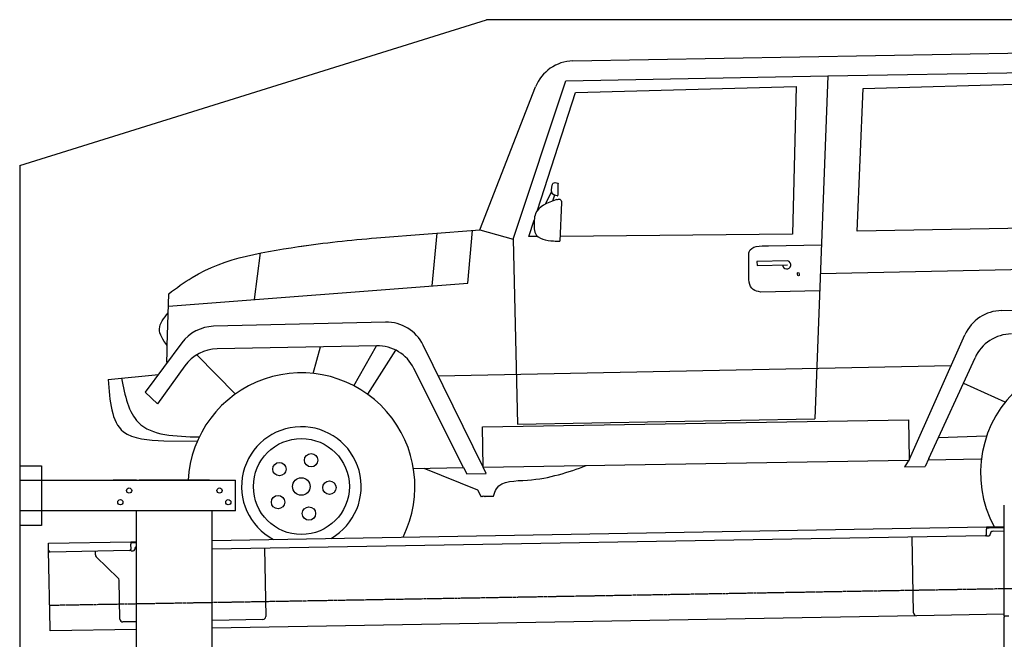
# Model space of a CAD drawing. Header units: millimetres. Extents: x 1073 to 6773, y 5891 to 12116.
# Tile 3 of 4: x 1073 to 4448, y 9993 to 12116. Entities that reach past the tile are written whole.
import ezdxf

# ---------------------------------------------------------------- set-up
doc = ezdxf.new("R2010")
doc.units = ezdxf.units.MM
doc.linetypes.add('GEN3', pattern=[6.25, 5, -1.25])
doc.layers.get('0').update_dxf_attribs({"lineweight": 25})
doc.layers.add('3', color=6, linetype='GEN3', lineweight=25)
doc.layers.add('Car', color=10, linetype='Continuous')

msp = doc.modelspace()

# ---------------------------------------------------------------- linework, layer by layer
for p, q in [((1072.8, 11615.9), (2672.8, 12115.9)), ((5822.8, 12115.9), (2672.8, 12115.9)), ((1072.8, 11615.9), (1072.8, 6065.9)), ((1072.8, 10588), (1147.8, 10588)), ((1147.8, 10588), (1147.8, 10383)), ((1072.8, 10538), (1812.8, 10538)), ((1472.8, 10538), (1392.8, 10538)), ((1472.8, 10538), (1482.8, 10538)), ((1722.8, 10538), (1482.8, 10538)), ((1722.8, 10538), (1732.8, 10538)), ((1732.8, 10538), (1812.8, 10538)), ((1812.8, 10433), (1812.8, 10538)), ((1812.8, 10433), (1072.8, 10433)), ((1472.8, 8708), (1472.8, 10433)), ((1732.8, 8028), (1732.8, 10433)), ((4447.6, 10072.5), (4447.6, 10452.5)), ((4447.6, 10072.5), (4447.6, 10452.5)), ((1147.8, 10383), (1072.8, 10383)), ((1732.8, 10332.1), (4386.1, 10378.4)), ((4386.1, 10378.4), (4396.1, 10378.6)), ((4386.1, 10378.4), (4386.2, 10370.4)), ((4396.2, 10374.6), (4386.2, 10374.4)), ((4386.5, 10353.4), (4386.2, 10370.4)), ((4396.1, 10378.6), (4445.9, 10379.4)), ((4447.6, 10375.5), (4396.2, 10374.6)), ((4408.8, 10363.8), (4447.6, 10364.5)), ((1171.6, 10322.3), (1454, 10327.2)), ((1454, 10327.2), (1464, 10327.4)), ((1454, 10327.2), (1454.2, 10319.2)), ((1464, 10327.4), (1472.8, 10327.5)), ((4381.6, 10348.3), (1732.8, 10302.1)), ((4136.2, 10084), (4131.7, 10343.9)), ((4389.1, 10347.4), (4394.1, 10347.5)), ((4399, 10352.6), (4399, 10353.6)), ((1171.7, 10314.3), (1171.6, 10322.3)), ((1172, 10297.3), (1171.7, 10314.3)), ((1176.7, 10030.3), (1172, 10297.3)), ((1449.6, 10297.1), (1177.1, 10292.4)), ((1332.3, 10283.2), (1332.1, 10295.1)), ((1464.1, 10323.4), (1454.1, 10323.2)), ((1454.5, 10302.2), (1454.2, 10319.2)), ((1457.1, 10296.3), (1462.1, 10296.3)), ((1472.8, 10323.5), (1464.1, 10323.4)), ((1467, 10301.4), (1467, 10302.4)), ((1912, 10305.2), (1916.1, 10071.2)), ((1410.8, 10203.4), (1335.3, 10276.2)), ((1416.1, 10062.5), (1413.8, 10196.3)), ((4146.4, 10074.2), (1732.8, 10032)), ((1906.2, 10061.1), (1732.8, 10058)), ((4447.6, 10079.4), (4146.4, 10074.2)), ((4447.6, 10072.5), (4447.6, 10069.5)), ((4463.6, 10072.5), (4447.6, 10072.5)), ((4447.6, 10072.5), (4447.6, 10069.5)), ((4463.6, 10072.5), (4447.6, 10072.5)), ((4447.6, 8072.5), (4447.6, 10069.5)), ((1176.8, 10022.3), (1176.7, 10030.3)), ((1472.8, 10027.5), (1176.8, 10022.3)), ((1472.8, 10053.5), (1426.3, 10052.7))]:
    msp.add_line(p, q)
for centre in [(1447.8, 10503), (1757.8, 10503), (1417.8, 10463), (1787.8, 10463)]:
    msp.add_circle(centre, 9)
for centre, radius, start, end in [((4409, 10353.8), 10, 91, 181), ((4381.5, 10353.3), 5, 271, 1), ((4389, 10352.4), 5, 214.2367, 271), ((4394, 10352.5), 5, 271, 1), ((1177, 10297.4), 5, 181, 271), ((1449.5, 10302.1), 5, 271, 1), ((1457, 10301.3), 5, 214.2367, 271), ((1462, 10301.3), 5, 271, 1), ((1477, 10302.6), 10, 114.7874, 181), ((1342.3, 10283.4), 10, 181, 226), ((1403.8, 10196.2), 10, 1, 46), ((1426.1, 10062.7), 10, 181, 271), ((1906.1, 10071.1), 10, 271, 1), ((4146.2, 10084.2), 10, 181, 271)]:
    msp.add_arc(centre, radius, start, end)
at = {"layer": '3'}
msp.add_line((1175.3, 10110.3), (6230.5, 10198.5), dxfattribs=at)
at = {"layer": 'Car'}
for p, q in [((2969, 11974.5), (4825.3, 12007.6)), ((2944.7, 11906.6), (3842.2, 11923.4)), ((3842.2, 11923.4), (3798, 10748.1)), ((3842.2, 11923.4), (4871.4, 11940.9)), ((2649.8, 11396), (2841.1, 11885.5)), ((2764.7, 11363.8), (2944.7, 11906.6)), ((2977.7, 11866.2), (3733.7, 11886.9)), ((3733.7, 11886.9), (3721.2, 11381.1)), ((3943.8, 11391.2), (3963.3, 11880.8)), ((3963.3, 11880.8), (4753.6, 11902.4)), ((2847.3, 11463), (2977.7, 11866.2)), ((2895.6, 11527.9), (2875.1, 11484.6)), ((2905.6, 11515.1), (2899.4, 11494.8)), ((2930.3, 11489.5), (2924.1, 11357.2)), ((2818.2, 11372.8), (2836.3, 11428.8)), ((4917.3, 11408.6), (3943.8, 11391.2)), ((2295.8, 11369), (2649.8, 11396)), ((2502, 11384.7), (2485.4, 11204)), ((2608.3, 11213.4), (2624.3, 11394)), ((2649.8, 11396), (2764.7, 11363.8)), ((2848.4, 11373.1), (2818.2, 11372.8)), ((3721.2, 11381.1), (2924.9, 11373.8)), ((2764.7, 11363.8), (2778.7, 10730.3)), ((3639.3, 11341.8), (3820.5, 11344.8)), ((1877.4, 11157.1), (1898.3, 11316.9)), ((3571.8, 11253.5), (3571.4, 11303.9)), ((3705.8, 11289.4), (3599.7, 11287.3)), ((3599.7, 11287.3), (3600.1, 11273.4)), ((3600.1, 11273.4), (3704.2, 11276.1)), ((5081, 11271.9), (3816.7, 11245.4)), ((1582.4, 11134.3), (2608.3, 11213.4)), ((1578.4, 10999.6), (1583.7, 11177.2)), ((3814.5, 11187), (3612.6, 11182.9)), ((4438.8, 11119.5), (5028.2, 11125.8)), ((2326.8, 11079.8), (1737.6, 11065.6)), ((4122.1, 10611), (4312.5, 11036.7)), ((1628.5, 11008.9), (1503, 10839.7)), ((2296.1, 10998.9), (1750.1, 10988.7)), ((2078.2, 10904), (2103.3, 10995.3)), ((2218, 10862), (2296.1, 10998.9)), ((2265.8, 10832.6), (2362, 10983.8)), ((2661.1, 10582.6), (2455.9, 11001.4)), ((1679.4, 10967.9), (1812.1, 10833.5)), ((4189.2, 10612.2), (4347.2, 10957.9)), ((1376.1, 10883.1), (1548.2, 10900.6)), ((1639, 10930.4), (1545.1, 10799.6)), ((2594, 10581.5), (2424, 10921.5)), ((2507.4, 10896.3), (4265.3, 10931.2)), ((4307.2, 10870.4), (4449.5, 10806.6)), ((1545.1, 10799.6), (1503, 10839.7)), ((2659.4, 10721), (4119.5, 10744.9)), ((2778.7, 10730.3), (3798, 10748.1)), ((4119.5, 10744.9), (4121.8, 10610.5)), ((2661.1, 10582.6), (2659.4, 10721)), ((1567, 10673.8), (1681.3, 10671.9)), ((4222.1, 10684.2), (4385.7, 10690.7)), ((2661.1, 10582.6), (4119.6, 10607)), ((4122.1, 10611), (4105.3, 10584)), ((4189.2, 10612.2), (4176, 10585.1)), ((4187.2, 10608.1), (4367.3, 10611.2)), ((2422.5, 10578.6), (2594, 10581.5)), ((2457.6, 10579.2), (2642.3, 10505)), ((2594, 10581.5), (2605.5, 10559.9)), ((2672.1, 10561.2), (2661.1, 10582.6)), ((4105.3, 10584), (4176, 10585.1)), ((2605.5, 10559.9), (2672.1, 10561.2)), ((2642.3, 10505), (2653.7, 10483.3)), ((2668.9, 10484.3), (2696.7, 10484))]:
    msp.add_line(p, q, dxfattribs=at)
for centre, radius in [((2038.3, 10516.8), 164.4), ((1962.9, 10576.4), 22.9), ((2071.7, 10606.9), 22.9), ((2038.3, 10516.8), 30), ((2134.3, 10512.9), 22.9), ((1958.3, 10463.5), 22.9), ((2064.2, 10424.3), 22.9)]:
    msp.add_circle(centre, radius, dxfattribs=at)
for centre, radius, start, end in [((2971.5, 11834.6), 140, 91.021, 158.6557), ((3701.7, 11276), 14, 181.4812, 73.5192), ((4440.3, 10979.5), 140, 90.6179, 155.9024), ((2330.2, 10939.8), 140, 26.0976, 91.3821), ((1740.9, 10925.6), 140, 91.3821, 143.4642), ((4474.5, 10899.7), 140, 90.9276, 155.4397), ((1752.7, 10848.7), 140, 91.0724, 144.3124), ((2298.8, 10858.9), 140, 26.5603, 91.0724), ((4755.2, 10563.5), 389.2, 333.6771, 208.3229), ((2038.3, 10516.8), 389.2, 333.5551, 176.877), ((2038.3, 10516.8), 204.9, 299.8788, 242.1212)]:
    msp.add_arc(centre, radius, start, end, dxfattribs=at)
msp.add_ellipse((3741.5, 11244.2), major_axis=(-0.3, 5.96), ratio=0.549171, dxfattribs=at)
for points in [[(2914.5, 11512.9), (2900.3, 11517.8), (2899, 11552.6)], [(2899, 11552.6), (2901.7, 11555.8), (2917.2, 11556.4)], [(2914.5, 11512.9), (2917.2, 11513.2), (2918.9, 11520.6), (2918.9, 11553.9)], [(2917.2, 11556.4), (2918.3, 11555.3), (2918.9, 11553.9)], [(2913.4, 11499.5), (2924.9, 11500.7), (2930.3, 11489.5)], [(2835.9, 11404.8), (2840.2, 11383.4), (2901.9, 11358), (2924.1, 11357.2)], [(1583.7, 11177.2), (1663.4, 11232.8), (2054.7, 11342.5)], [(3571.4, 11303.9), (3573.3, 11321.2), (3639.3, 11341.8)], [(3612.6, 11182.9), (3587, 11191.6), (3571.8, 11253.5)], [(1578.4, 10999.6), (1551.7, 11057), (1581.7, 11111.3)], [(1376.1, 10883.1), (1428.5, 10704.4), (1567, 10673.8)], [(1421.6, 10887.7), (1479.7, 10735.8), (1688.1, 10686.6)], [(2696.7, 10484), (2707.3, 10509.2), (2812.9, 10538.7), (3014.8, 10588.5)]]:
    msp.add_spline(points, degree=3, dxfattribs=at)
msp.add_open_spline([(2913.4, 11499.5), (2880.7, 11489), (2835.1, 11470.1), (2835.7, 11421.6), (2835.9, 11404.8)], degree=3, knots=[15.752219, 15.752219, 15.752219, 15.752219, 104.742849, 151.83211, 151.83211, 151.83211, 151.83211], dxfattribs=at)
for points in [[(2031.6, 11339.1), (2115.9, 11351.8), (2205.9, 11360.4), (2295.8, 11369)], [(1577.6, 10942.7), (1577.7, 10961.8), (1577.7, 10980.9), (1578.4, 10999.6)]]:
    msp.add_open_spline(points, degree=3, dxfattribs=at)
at = {"layer": 'Car', "end_tangent": (0.87449, -0.485044)}
msp.add_spline([(2653.7, 10483.3), (2655, 10481.5), (2655.6, 10484), (2657.2, 10481.8), (2659.4, 10484.4), (2661.1, 10482.4), (2663.2, 10484.4), (2666.6, 10481.8), (2668.9, 10484.3)], degree=3, dxfattribs=at)

doc.saveas('drawing.dxf')
